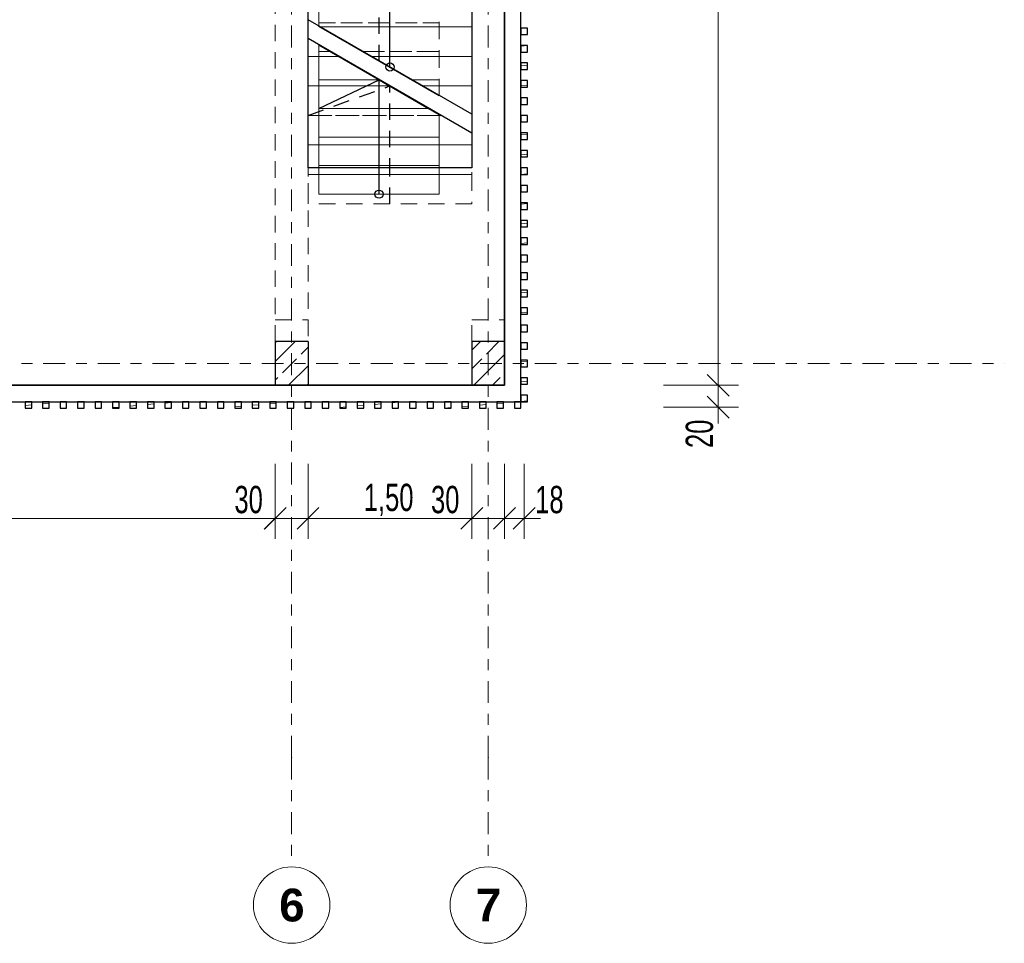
# Model space of a CAD drawing. Header units: metres. Extents: x -3.3 to 34.5, y -5.3 to 16.4.
# Tile 9 of 12: x 25.5 to 34.5, y -5.3 to 3.1. Entities that reach past the tile are written whole.
import ezdxf

# ---------------------------------------------------------------- set-up
doc = ezdxf.new("R2010")
doc.units = ezdxf.units.M
doc.header["$MEASUREMENT"] = 0
doc.set_wipeout_variables(frame=1)
for name, pattern in [('Raster', [0.4, 0.2, -0.1, 0, -0.1]), ('Strichlinie eng', [0.23, 0.15, -0.08]), ('Untersicht', [0.2, 0.15, -0.05]), ('Wipeout_Contour', [1, 0, -1])]:
    doc.linetypes.add(name, pattern=pattern)
for name, color, linetype in [('Neubau_10 Fassade', 7, 'Continuous'), ('Neubau_10 Stütze', 7, 'Continuous'), ('Neubau_20 Decke Roh', 7, 'Continuous'), ('Neubau_20 Träger', 7, 'Continuous'), ('Neubau_40 Treppe', 7, 'Continuous'), ('Neubau_86 Achsraster', 7, 'Continuous'), ('Neubau_93 1_100 Bemaßung', 7, 'Continuous')]:
    doc.layers.add(name, color=color, linetype=linetype)
doc.styles.add('ERSTELLTER_STIL_1', font='GOTHIC.TTF', dxfattribs={"width": 0.7})
doc.styles.add('ERSTELLTER_STIL_2', font='arial.ttf')
doc.styles.add('ERSTELLTER_STIL_3', font='arialbd.ttf')
doc.dimstyles.new('ERSTELLTER_STIL__2', dxfattribs={"dimtxt": 0.25, "dimasz": 0.190285, "dimexe": 0.18, "dimexo": 0.5, "dimgap": 0, "dimtad": 1, "dimtih": 1, "dimtoh": 1, "dimzin": 0, "dimdsep": 46, "dimtxsty": 'ERSTELLTER_STIL_2', "dimblk": 'ARROWHEAD_6', "dimblk1": 'ARROWHEAD_6', "dimblk2": 'ARROWHEAD_6', "dimcen": 0.09, "dimclrd": 7, "dimclre": 7, "dimclrt": 7, "dimazin": 0, "dimtfac": 1, "dimtdec": 4, "dimtmove": 0, "dimatfit": 3, "dimfxl": 1, "dimtolj": 1, "dimtzin": 0, "dimarcsym": 0})
doc.dimstyles.new('ERSTELLTER_STIL__3', dxfattribs={"dimtxt": 0.25, "dimasz": 0.190285, "dimexe": 0.18, "dimexo": 0.5, "dimgap": 0, "dimtad": 1, "dimtih": 1, "dimtoh": 1, "dimzin": 0, "dimdsep": 46, "dimtxsty": 'ERSTELLTER_STIL_1', "dimblk": 'ARROWHEAD_6', "dimblk1": 'ARROWHEAD_6', "dimblk2": 'ARROWHEAD_6', "dimcen": 0.09, "dimclrd": 7, "dimclre": 7, "dimclrt": 7, "dimazin": 0, "dimtfac": 1, "dimtdec": 4, "dimtmove": 0, "dimatfit": 3, "dimfxl": 1, "dimtolj": 1, "dimtzin": 0, "dimarcsym": 0})
doc.dimstyles.new('ERSTELLTER_STIL__4', dxfattribs={"dimtxt": 0.25, "dimasz": 0.190285, "dimexe": 0.18, "dimexo": 0.5, "dimgap": 0, "dimtad": 1, "dimzin": 0, "dimdsep": 46, "dimtxsty": 'ERSTELLTER_STIL_1', "dimblk": 'ARROWHEAD_6', "dimblk1": 'ARROWHEAD_6', "dimblk2": 'ARROWHEAD_6', "dimcen": 0.09, "dimclrd": 7, "dimclre": 7, "dimclrt": 7, "dimazin": 0, "dimtfac": 1, "dimtdec": 4, "dimtmove": 0, "dimatfit": 3, "dimfxl": 1, "dimtolj": 1, "dimtzin": 0, "dimarcsym": 0})
pattern_1 = [(45, (0, 0), (-0.1697056, 0.1697056), []), (45, (-0.08485, 0.08485), (-0.1697056, 0.1697056), [0.18, -0.06])]
pattern_2 = [(5, (0, 0), (-0.00784402, 0.08965752), [])]

# ---------------------------------------------------------------- blocks, each defined once
blk = doc.blocks.new('*D7')
at = {"layer": 'Neubau_93 1_100 Bemaßung', "color": 7, "linetype": 'Continuous', "lineweight": 13, "transparency": 16777216}
for p, q in [((22.4, 14.1237), (22.4, 14.8115)), ((28, 14.1237), (28, 14.8115)), ((22.5001, 14.7239), (22.2998, 14.5236)), ((27.8999, 14.5236), (28.1001, 14.7239)), ((28, 14.6237), (28.1502, 14.6237))]:
    blk.add_line(p, q, dxfattribs=at)
at = {"color": 254, "linetype": 'Wipeout_Contour', "lineweight": 0, "ltscale": 116.900549, "transparency": 16777216}
blk.add_wipeout([(24.8164, 14.6237), (25.5836, 14.6237), (25.5836, 14.9737), (24.8164, 14.9737)], dxfattribs=at).dxf.layer = 'Neubau_93 1_100 Bemaßung'
at = {"layer": 'Neubau_93 1_100 Bemaßung', "color": 7, "linetype": 'Continuous', "lineweight": 13, "transparency": 16777216}
blk.add_line((22.4, 14.6237), (28, 14.6237), dxfattribs=at)
at = {"layer": 'Neubau_93 1_100 Bemaßung', "color": 7, "lineweight": 13, "transparency": 16777216, "insert": (24.8664, 14.6737), "char_height": 0.25, "attachment_point": 7, "style": 'ERSTELLTER_STIL_2'}
blk.add_mtext('\\A1;5,60', dxfattribs=at)
blk = doc.blocks.new('ARROWHEAD_6')
at = {"color": 0, "linetype": 'Continuous', "lineweight": 0}
for p, q in [((-0.5, -0.5), (0.5, 0.5)), ((0, 0), (-1, 0))]:
    blk.add_line(p, q, dxfattribs=at)
blk = doc.blocks.new('*D10')
at = {"layer": 'Neubau_93 1_100 Bemaßung', "color": 7, "linetype": 'Continuous', "lineweight": 13, "transparency": 16777216}
for p, q in [((22.55, -1.6052), (22.55, -0.9174)), ((27.85, -1.6052), (27.85, -0.9174)), ((22.6502, -1.3173), (22.4499, -1.5176)), ((27.7498, -1.5176), (27.9502, -1.3173)), ((22.55, -1.4174), (27.85, -1.4174)), ((27.85, -1.4174), (28.0002, -1.4174))]:
    blk.add_line(p, q, dxfattribs=at)
at = {"layer": 'Neubau_93 1_100 Bemaßung', "color": 7, "lineweight": 13, "transparency": 16777216, "insert": (24.9604, -1.3971), "char_height": 0.25, "attachment_point": 7, "style": 'ERSTELLTER_STIL_1'}
blk.add_mtext('\\A1;5,30', dxfattribs=at)
blk = doc.blocks.new('*D11')
at = {"layer": 'Neubau_93 1_100 Bemaßung', "color": 7, "linetype": 'Continuous', "lineweight": 13, "transparency": 16777216}
for p, q in [((31.8052, -0.0998), (32.0055, -0.3001)), ((31.9054, -0.4), (31.9054, -0.2)), ((31.8052, -0.2999), (32.0055, -0.5002)), ((32.0931, -0.4), (31.4054, -0.4)), ((31.9054, -0.5502), (31.9054, -0.4))]:
    blk.add_line(p, q, dxfattribs=at)
at = {"layer": 'Neubau_93 1_100 Bemaßung', "color": 7, "lineweight": 13, "transparency": 16777216, "insert": (31.8617, -0.774), "char_height": 0.25, "attachment_point": 7, "rotation": 90, "style": 'ERSTELLTER_STIL_1'}
blk.add_mtext('\\A1;20', dxfattribs=at)
blk = doc.blocks.new('*D12')
at = {"layer": 'Neubau_93 1_100 Bemaßung', "color": 7, "linetype": 'Continuous', "lineweight": 13, "transparency": 16777216}
for p, q in [((32.0055, 13.2998), (31.8052, 13.5001)), ((32.0931, 13.4), (31.4054, 13.4)), ((31.9054, -0.2), (31.9054, 13.4)), ((31.8052, -0.0998), (32.0055, -0.3001)), ((32.0931, -0.2), (31.4054, -0.2)), ((31.9054, -0.4), (31.9054, -0.2))]:
    blk.add_line(p, q, dxfattribs=at)
at = {"layer": 'Neubau_93 1_100 Bemaßung', "color": 7, "lineweight": 13, "transparency": 16777216, "char_height": 0.25, "attachment_point": 7, "rotation": 90, "style": 'ERSTELLTER_STIL_1'}
for s, insert in [('\\A1;20', (31.8617, 13.026)), ('\\A1;13,60', (31.885, 6.155))]:
    blk.add_mtext(s, dxfattribs=dict(at, insert=insert))
blk = doc.blocks.new('*D14')
at = {"layer": 'Neubau_93 1_100 Bemaßung', "color": 7, "linetype": 'Continuous', "lineweight": 13, "transparency": 16777216}
for p, q in [((27.85, -1.6052), (27.85, -0.9174)), ((28.15, -1.6052), (28.15, -0.9174)), ((27.9502, -1.3173), (27.7499, -1.5176)), ((28.2502, -1.3173), (28.0499, -1.5176)), ((27.6998, -1.4174), (27.85, -1.4174)), ((27.85, -1.4174), (28.15, -1.4174))]:
    blk.add_line(p, q, dxfattribs=at)
at = {"layer": 'Neubau_93 1_100 Bemaßung', "color": 7, "lineweight": 13, "transparency": 16777216, "insert": (27.476, -1.3738), "char_height": 0.25, "attachment_point": 7, "style": 'ERSTELLTER_STIL_1'}
blk.add_mtext('\\A1;30', dxfattribs=at)
blk = doc.blocks.new('*D15')
at = {"layer": 'Neubau_93 1_100 Bemaßung', "color": 7, "linetype": 'Continuous', "lineweight": 13, "transparency": 16777216}
for p, q in [((28.15, -1.6052), (28.15, -0.9174)), ((29.65, -1.6052), (29.65, -0.9174)), ((28.2502, -1.3173), (28.0499, -1.5176)), ((29.5499, -1.5176), (29.7502, -1.3173)), ((28.15, -1.4174), (29.65, -1.4174)), ((29.65, -1.4174), (29.8002, -1.4174))]:
    blk.add_line(p, q, dxfattribs=at)
at = {"layer": 'Neubau_93 1_100 Bemaßung', "color": 7, "lineweight": 13, "transparency": 16777216, "insert": (28.6604, -1.3971), "char_height": 0.25, "attachment_point": 7, "style": 'ERSTELLTER_STIL_1'}
blk.add_mtext('\\A1;1,50', dxfattribs=at)
blk = doc.blocks.new('*D26')
at = {"layer": 'Neubau_93 1_100 Bemaßung', "color": 7, "linetype": 'Continuous', "lineweight": 13, "transparency": 16777216}
for p, q in [((29.65, -1.6052), (29.65, -0.9174)), ((29.95, -1.6052), (29.95, -0.9174)), ((29.7502, -1.3173), (29.5499, -1.5176)), ((29.8498, -1.5176), (30.0501, -1.3173)), ((29.4998, -1.4174), (29.65, -1.4174)), ((29.65, -1.4174), (29.95, -1.4174))]:
    blk.add_line(p, q, dxfattribs=at)
at = {"layer": 'Neubau_93 1_100 Bemaßung', "color": 7, "lineweight": 13, "transparency": 16777216, "insert": (29.276, -1.3738), "char_height": 0.25, "attachment_point": 7, "style": 'ERSTELLTER_STIL_1'}
blk.add_mtext('\\A1;30', dxfattribs=at)
blk = doc.blocks.new('*D27')
at = {"layer": 'Neubau_93 1_100 Bemaßung', "color": 7, "linetype": 'Continuous', "lineweight": 13, "transparency": 16777216}
for p, q in [((29.95, -1.6052), (29.95, -0.9174)), ((30.1297, -1.6052), (30.1297, -0.9174)), ((29.8498, -1.5176), (30.0501, -1.3173)), ((30.2298, -1.3173), (30.0295, -1.5176)), ((29.95, -1.4174), (30.1297, -1.4174)), ((30.1297, -1.4174), (30.2799, -1.4174))]:
    blk.add_line(p, q, dxfattribs=at)
at = {"layer": 'Neubau_93 1_100 Bemaßung', "color": 7, "lineweight": 13, "transparency": 16777216, "insert": (30.2298, -1.3738), "char_height": 0.25, "attachment_point": 7, "style": 'ERSTELLTER_STIL_1'}
blk.add_mtext('\\A1;18', dxfattribs=at)

msp = doc.modelspace()

# ---------------------------------------------------------------- hatches: boundary and pattern name
at = {"layer": 'Neubau_10 Fassade', "linetype": 'Continuous', "lineweight": 0, "true_color": 0x000000}
h = msp.add_hatch(dxfattribs=at)
h.set_pattern_fill('HOLZ_VOLLHOLZ_LÄNGSHOLZ', color=18, style=0, pattern_type=2)
h.set_pattern_definition(pattern_2)
h.paths.add_polyline_path([(30.1597, 3.01), (30.1597, 3.07), (30.0997, 3.07), (30.0997, 3.01)])
h = msp.add_hatch(dxfattribs=at)
h.set_pattern_fill('HOLZ_VOLLHOLZ_LÄNGSHOLZ', color=18, style=0, pattern_type=2)
h.set_pattern_definition(pattern_2)
h.paths.add_polyline_path([(30.1597, 2.85), (30.1597, 2.91), (30.0997, 2.91), (30.0997, 2.85)])
h = msp.add_hatch(dxfattribs=at)
h.set_pattern_fill('HOLZ_VOLLHOLZ_LÄNGSHOLZ', color=18, style=0, pattern_type=2)
h.set_pattern_definition(pattern_2)
h.paths.add_polyline_path([(30.1597, 2.69), (30.1597, 2.75), (30.0997, 2.75), (30.0997, 2.69)])
h = msp.add_hatch(dxfattribs=at)
h.set_pattern_fill('HOLZ_VOLLHOLZ_LÄNGSHOLZ', color=18, style=0, pattern_type=2)
h.set_pattern_definition(pattern_2)
h.paths.add_polyline_path([(30.1597, 2.53), (30.1597, 2.59), (30.0997, 2.59), (30.0997, 2.53)])
h = msp.add_hatch(dxfattribs=at)
h.set_pattern_fill('HOLZ_VOLLHOLZ_LÄNGSHOLZ', color=18, style=0, pattern_type=2)
h.set_pattern_definition(pattern_2)
h.paths.add_polyline_path([(30.1597, 2.37), (30.1597, 2.43), (30.0997, 2.43), (30.0997, 2.37)])
h = msp.add_hatch(dxfattribs=at)
h.set_pattern_fill('HOLZ_VOLLHOLZ_LÄNGSHOLZ', color=18, style=0, pattern_type=2)
h.set_pattern_definition(pattern_2)
h.paths.add_polyline_path([(30.1597, 2.21), (30.1597, 2.27), (30.0997, 2.27), (30.0997, 2.21)])
h = msp.add_hatch(dxfattribs=at)
h.set_pattern_fill('HOLZ_VOLLHOLZ_LÄNGSHOLZ', color=18, style=0, pattern_type=2)
h.set_pattern_definition(pattern_2)
h.paths.add_polyline_path([(30.1597, 2.05), (30.1597, 2.11), (30.0997, 2.11), (30.0997, 2.05)])
h = msp.add_hatch(dxfattribs=at)
h.set_pattern_fill('HOLZ_VOLLHOLZ_LÄNGSHOLZ', color=18, style=0, pattern_type=2)
h.set_pattern_definition(pattern_2)
h.paths.add_polyline_path([(30.1597, 1.89), (30.1597, 1.95), (30.0997, 1.95), (30.0997, 1.89)])
h = msp.add_hatch(dxfattribs=at)
h.set_pattern_fill('HOLZ_VOLLHOLZ_LÄNGSHOLZ', color=18, style=0, pattern_type=2)
h.set_pattern_definition(pattern_2)
h.paths.add_polyline_path([(30.1597, 1.73), (30.1597, 1.79), (30.0997, 1.79), (30.0997, 1.73)])
h = msp.add_hatch(dxfattribs=at)
h.set_pattern_fill('HOLZ_VOLLHOLZ_LÄNGSHOLZ', color=18, style=0, pattern_type=2)
h.set_pattern_definition(pattern_2)
h.paths.add_polyline_path([(30.1597, 1.57), (30.1597, 1.63), (30.0997, 1.63), (30.0997, 1.57)])
h = msp.add_hatch(dxfattribs=at)
h.set_pattern_fill('HOLZ_VOLLHOLZ_LÄNGSHOLZ', color=18, style=0, pattern_type=2)
h.set_pattern_definition(pattern_2)
h.paths.add_polyline_path([(30.1597, 1.41), (30.1597, 1.47), (30.0997, 1.47), (30.0997, 1.41)])
h = msp.add_hatch(dxfattribs=at)
h.set_pattern_fill('HOLZ_VOLLHOLZ_LÄNGSHOLZ', color=18, style=0, pattern_type=2)
h.set_pattern_definition(pattern_2)
h.paths.add_polyline_path([(30.1597, 1.25), (30.1597, 1.31), (30.0997, 1.31), (30.0997, 1.25)])
h = msp.add_hatch(dxfattribs=at)
h.set_pattern_fill('HOLZ_VOLLHOLZ_LÄNGSHOLZ', color=18, style=0, pattern_type=2)
h.set_pattern_definition(pattern_2)
h.paths.add_polyline_path([(30.1597, 1.09), (30.1597, 1.15), (30.0997, 1.15), (30.0997, 1.09)])
h = msp.add_hatch(dxfattribs=at)
h.set_pattern_fill('HOLZ_VOLLHOLZ_LÄNGSHOLZ', color=18, style=0, pattern_type=2)
h.set_pattern_definition(pattern_2)
h.paths.add_polyline_path([(30.1597, 0.93), (30.1597, 0.99), (30.0997, 0.99), (30.0997, 0.93)])
h = msp.add_hatch(dxfattribs=at)
h.set_pattern_fill('HOLZ_VOLLHOLZ_LÄNGSHOLZ', color=18, style=0, pattern_type=2)
h.set_pattern_definition(pattern_2)
h.paths.add_polyline_path([(30.1597, 0.77), (30.1597, 0.83), (30.0997, 0.83), (30.0997, 0.77)])
h = msp.add_hatch(dxfattribs=at)
h.set_pattern_fill('HOLZ_VOLLHOLZ_LÄNGSHOLZ', color=18, style=0, pattern_type=2)
h.set_pattern_definition(pattern_2)
h.paths.add_polyline_path([(30.1597, 0.61), (30.1597, 0.67), (30.0997, 0.67), (30.0997, 0.61)])
h = msp.add_hatch(dxfattribs=at)
h.set_pattern_fill('HOLZ_VOLLHOLZ_LÄNGSHOLZ', color=18, style=0, pattern_type=2)
h.set_pattern_definition(pattern_2)
h.paths.add_polyline_path([(30.1597, 0.45), (30.1597, 0.51), (30.0997, 0.51), (30.0997, 0.45)])
h = msp.add_hatch(dxfattribs=at)
h.set_pattern_fill('HOLZ_VOLLHOLZ_LÄNGSHOLZ', color=18, style=0, pattern_type=2)
h.set_pattern_definition(pattern_2)
h.paths.add_polyline_path([(30.1597, 0.29), (30.1597, 0.35), (30.0997, 0.35), (30.0997, 0.29)])
h = msp.add_hatch(dxfattribs=at)
h.set_pattern_fill('HOLZ_VOLLHOLZ_LÄNGSHOLZ', color=18, style=0, pattern_type=2)
h.set_pattern_definition(pattern_2)
h.paths.add_polyline_path([(30.1597, 0.13), (30.1597, 0.19), (30.0997, 0.19), (30.0997, 0.13)])
h = msp.add_hatch(dxfattribs=at)
h.set_pattern_fill('HOLZ_VOLLHOLZ_LÄNGSHOLZ', color=18, style=0, pattern_type=2)
h.set_pattern_definition(pattern_2)
h.paths.add_polyline_path([(30.1597, -0.03), (30.1597, 0.03), (30.0997, 0.03), (30.0997, -0.03)])
h = msp.add_hatch(dxfattribs=at)
h.set_pattern_fill('HOLZ_VOLLHOLZ_LÄNGSHOLZ', color=18, style=0, pattern_type=2)
h.set_pattern_definition(pattern_2)
h.paths.add_polyline_path([(30.1597, -0.19), (30.1597, -0.13), (30.0997, -0.13), (30.0997, -0.19)])
h = msp.add_hatch(dxfattribs=at)
h.set_pattern_fill('HOLZ_VOLLHOLZ_LÄNGSHOLZ', color=18, style=0, pattern_type=2)
h.set_pattern_definition(pattern_2)
h.paths.add_polyline_path([(25.5597, -0.41), (25.6197, -0.41), (25.6197, -0.35), (25.5597, -0.35)])
h = msp.add_hatch(dxfattribs=at)
h.set_pattern_fill('HOLZ_VOLLHOLZ_LÄNGSHOLZ', color=18, style=0, pattern_type=2)
h.set_pattern_definition(pattern_2)
h.paths.add_polyline_path([(25.7197, -0.41), (25.7797, -0.41), (25.7797, -0.35), (25.7197, -0.35)])
h = msp.add_hatch(dxfattribs=at)
h.set_pattern_fill('HOLZ_VOLLHOLZ_LÄNGSHOLZ', color=18, style=0, pattern_type=2)
h.set_pattern_definition(pattern_2)
h.paths.add_polyline_path([(25.8797, -0.41), (25.9397, -0.41), (25.9397, -0.35), (25.8797, -0.35)])
h = msp.add_hatch(dxfattribs=at)
h.set_pattern_fill('HOLZ_VOLLHOLZ_LÄNGSHOLZ', color=18, style=0, pattern_type=2)
h.set_pattern_definition(pattern_2)
h.paths.add_polyline_path([(26.0397, -0.41), (26.0997, -0.41), (26.0997, -0.35), (26.0397, -0.35)])
h = msp.add_hatch(dxfattribs=at)
h.set_pattern_fill('HOLZ_VOLLHOLZ_LÄNGSHOLZ', color=18, style=0, pattern_type=2)
h.set_pattern_definition(pattern_2)
h.paths.add_polyline_path([(26.1997, -0.41), (26.2597, -0.41), (26.2597, -0.35), (26.1997, -0.35)])
h = msp.add_hatch(dxfattribs=at)
h.set_pattern_fill('HOLZ_VOLLHOLZ_LÄNGSHOLZ', color=18, style=0, pattern_type=2)
h.set_pattern_definition(pattern_2)
h.paths.add_polyline_path([(26.3597, -0.41), (26.4197, -0.41), (26.4197, -0.35), (26.3597, -0.35)])
h = msp.add_hatch(dxfattribs=at)
h.set_pattern_fill('HOLZ_VOLLHOLZ_LÄNGSHOLZ', color=18, style=0, pattern_type=2)
h.set_pattern_definition(pattern_2)
h.paths.add_polyline_path([(26.5197, -0.41), (26.5797, -0.41), (26.5797, -0.35), (26.5197, -0.35)])
h = msp.add_hatch(dxfattribs=at)
h.set_pattern_fill('HOLZ_VOLLHOLZ_LÄNGSHOLZ', color=18, style=0, pattern_type=2)
h.set_pattern_definition(pattern_2)
h.paths.add_polyline_path([(26.6797, -0.41), (26.7397, -0.41), (26.7397, -0.35), (26.6797, -0.35)])
h = msp.add_hatch(dxfattribs=at)
h.set_pattern_fill('HOLZ_VOLLHOLZ_LÄNGSHOLZ', color=18, style=0, pattern_type=2)
h.set_pattern_definition(pattern_2)
h.paths.add_polyline_path([(26.8397, -0.41), (26.8997, -0.41), (26.8997, -0.35), (26.8397, -0.35)])
h = msp.add_hatch(dxfattribs=at)
h.set_pattern_fill('HOLZ_VOLLHOLZ_LÄNGSHOLZ', color=18, style=0, pattern_type=2)
h.set_pattern_definition(pattern_2)
h.paths.add_polyline_path([(26.9997, -0.41), (27.0597, -0.41), (27.0597, -0.35), (26.9997, -0.35)])
h = msp.add_hatch(dxfattribs=at)
h.set_pattern_fill('HOLZ_VOLLHOLZ_LÄNGSHOLZ', color=18, style=0, pattern_type=2)
h.set_pattern_definition(pattern_2)
h.paths.add_polyline_path([(27.1597, -0.41), (27.2197, -0.41), (27.2197, -0.35), (27.1597, -0.35)])
h = msp.add_hatch(dxfattribs=at)
h.set_pattern_fill('HOLZ_VOLLHOLZ_LÄNGSHOLZ', color=18, style=0, pattern_type=2)
h.set_pattern_definition(pattern_2)
h.paths.add_polyline_path([(27.3197, -0.41), (27.3797, -0.41), (27.3797, -0.35), (27.3197, -0.35)])
h = msp.add_hatch(dxfattribs=at)
h.set_pattern_fill('HOLZ_VOLLHOLZ_LÄNGSHOLZ', color=18, style=0, pattern_type=2)
h.set_pattern_definition(pattern_2)
h.paths.add_polyline_path([(27.4797, -0.41), (27.5397, -0.41), (27.5397, -0.35), (27.4797, -0.35)])
h = msp.add_hatch(dxfattribs=at)
h.set_pattern_fill('HOLZ_VOLLHOLZ_LÄNGSHOLZ', color=18, style=0, pattern_type=2)
h.set_pattern_definition(pattern_2)
h.paths.add_polyline_path([(27.6397, -0.41), (27.6997, -0.41), (27.6997, -0.35), (27.6397, -0.35)])
h = msp.add_hatch(dxfattribs=at)
h.set_pattern_fill('HOLZ_VOLLHOLZ_LÄNGSHOLZ', color=18, style=0, pattern_type=2)
h.set_pattern_definition(pattern_2)
h.paths.add_polyline_path([(27.7997, -0.41), (27.8597, -0.41), (27.8597, -0.35), (27.7997, -0.35)])
h = msp.add_hatch(dxfattribs=at)
h.set_pattern_fill('HOLZ_VOLLHOLZ_LÄNGSHOLZ', color=18, style=0, pattern_type=2)
h.set_pattern_definition(pattern_2)
h.paths.add_polyline_path([(27.9597, -0.41), (28.0197, -0.41), (28.0197, -0.35), (27.9597, -0.35)])
h = msp.add_hatch(dxfattribs=at)
h.set_pattern_fill('HOLZ_VOLLHOLZ_LÄNGSHOLZ', color=18, style=0, pattern_type=2)
h.set_pattern_definition(pattern_2)
h.paths.add_polyline_path([(28.1197, -0.41), (28.1797, -0.41), (28.1797, -0.35), (28.1197, -0.35)])
h = msp.add_hatch(dxfattribs=at)
h.set_pattern_fill('HOLZ_VOLLHOLZ_LÄNGSHOLZ', color=18, style=0, pattern_type=2)
h.set_pattern_definition(pattern_2)
h.paths.add_polyline_path([(28.2797, -0.41), (28.3397, -0.41), (28.3397, -0.35), (28.2797, -0.35)])
h = msp.add_hatch(dxfattribs=at)
h.set_pattern_fill('HOLZ_VOLLHOLZ_LÄNGSHOLZ', color=18, style=0, pattern_type=2)
h.set_pattern_definition(pattern_2)
h.paths.add_polyline_path([(28.4397, -0.41), (28.4997, -0.41), (28.4997, -0.35), (28.4397, -0.35)])
h = msp.add_hatch(dxfattribs=at)
h.set_pattern_fill('HOLZ_VOLLHOLZ_LÄNGSHOLZ', color=18, style=0, pattern_type=2)
h.set_pattern_definition(pattern_2)
h.paths.add_polyline_path([(28.5997, -0.41), (28.6597, -0.41), (28.6597, -0.35), (28.5997, -0.35)])
h = msp.add_hatch(dxfattribs=at)
h.set_pattern_fill('HOLZ_VOLLHOLZ_LÄNGSHOLZ', color=18, style=0, pattern_type=2)
h.set_pattern_definition(pattern_2)
h.paths.add_polyline_path([(28.7597, -0.41), (28.8197, -0.41), (28.8197, -0.35), (28.7597, -0.35)])
h = msp.add_hatch(dxfattribs=at)
h.set_pattern_fill('HOLZ_VOLLHOLZ_LÄNGSHOLZ', color=18, style=0, pattern_type=2)
h.set_pattern_definition(pattern_2)
h.paths.add_polyline_path([(28.9197, -0.41), (28.9797, -0.41), (28.9797, -0.35), (28.9197, -0.35)])
h = msp.add_hatch(dxfattribs=at)
h.set_pattern_fill('HOLZ_VOLLHOLZ_LÄNGSHOLZ', color=18, style=0, pattern_type=2)
h.set_pattern_definition(pattern_2)
h.paths.add_polyline_path([(29.0797, -0.41), (29.1397, -0.41), (29.1397, -0.35), (29.0797, -0.35)])
h = msp.add_hatch(dxfattribs=at)
h.set_pattern_fill('HOLZ_VOLLHOLZ_LÄNGSHOLZ', color=18, style=0, pattern_type=2)
h.set_pattern_definition(pattern_2)
h.paths.add_polyline_path([(29.2397, -0.41), (29.2997, -0.41), (29.2997, -0.35), (29.2397, -0.35)])
h = msp.add_hatch(dxfattribs=at)
h.set_pattern_fill('HOLZ_VOLLHOLZ_LÄNGSHOLZ', color=18, style=0, pattern_type=2)
h.set_pattern_definition(pattern_2)
h.paths.add_polyline_path([(29.3997, -0.41), (29.4597, -0.41), (29.4597, -0.35), (29.3997, -0.35)])
h = msp.add_hatch(dxfattribs=at)
h.set_pattern_fill('HOLZ_VOLLHOLZ_LÄNGSHOLZ', color=18, style=0, pattern_type=2)
h.set_pattern_definition(pattern_2)
h.paths.add_polyline_path([(29.5597, -0.41), (29.6197, -0.41), (29.6197, -0.35), (29.5597, -0.35)])
h = msp.add_hatch(dxfattribs=at)
h.set_pattern_fill('HOLZ_VOLLHOLZ_LÄNGSHOLZ', color=18, style=0, pattern_type=2)
h.set_pattern_definition(pattern_2)
h.paths.add_polyline_path([(29.7197, -0.41), (29.7797, -0.41), (29.7797, -0.35), (29.7197, -0.35)])
h = msp.add_hatch(dxfattribs=at)
h.set_pattern_fill('HOLZ_VOLLHOLZ_LÄNGSHOLZ', color=18, style=0, pattern_type=2)
h.set_pattern_definition(pattern_2)
h.paths.add_polyline_path([(29.8797, -0.41), (29.9397, -0.41), (29.9397, -0.35), (29.8797, -0.35)])
h = msp.add_hatch(dxfattribs=at)
h.set_pattern_fill('HOLZ_VOLLHOLZ_LÄNGSHOLZ', color=18, style=0, pattern_type=2)
h.set_pattern_definition(pattern_2)
h.paths.add_polyline_path([(30.0397, -0.41), (30.0997, -0.41), (30.0997, -0.35), (30.0397, -0.35)])
h = msp.add_hatch(dxfattribs=at)
h.set_pattern_fill('HOLZ_VOLLHOLZ_LÄNGSHOLZ', color=18, style=0, pattern_type=2)
h.set_pattern_definition(pattern_2)
h.paths.add_polyline_path([(30.1597, -0.35), (30.1597, -0.29), (30.0997, -0.29), (30.0997, -0.35)])
at = {"layer": 'Neubau_10 Stütze', "linetype": 'Continuous', "lineweight": 0, "true_color": 0x000000}
h = msp.add_hatch(dxfattribs=at)
h.set_pattern_fill('BETON_STAHLBETON', color=18, style=0, pattern_type=2)
h.set_pattern_definition(pattern_1)
h.paths.add_polyline_path([(28.15, -0.2), (28.15, 0.2), (27.85, 0.2), (27.85, -0.2)])
h = msp.add_hatch(dxfattribs=at)
h.set_pattern_fill('BETON_STAHLBETON', color=18, style=0, pattern_type=2)
h.set_pattern_definition(pattern_1)
h.paths.add_polyline_path([(29.95, -0.2), (29.95, 0.2), (29.65, 0.2), (29.65, -0.2)])

# ---------------------------------------------------------------- linework, layer by layer
at = {"layer": 'Neubau_10 Fassade', "color": 7, "linetype": 'Continuous', "lineweight": 25, "flags": 128}
for points in [[(29.95, 13.4), (29.95, -0.2)], [(30.1, -0.2), (30.1, 13.4)], [(29.95, -0.2), (16.005, -0.2)], [(30.1, -0.35), (30.1, -0.2)], [(16.005, -0.35), (30.1, -0.35)]]:
    msp.add_lwpolyline(points, dxfattribs=at)
for points in [[(30.1597, 3.01), (30.1597, 3.07), (30.0997, 3.07), (30.0997, 3.01)], [(30.1597, 2.85), (30.1597, 2.91), (30.0997, 2.91), (30.0997, 2.85)], [(30.1597, 2.69), (30.1597, 2.75), (30.0997, 2.75), (30.0997, 2.69)], [(30.1597, 2.53), (30.1597, 2.59), (30.0997, 2.59), (30.0997, 2.53)], [(30.1597, 2.37), (30.1597, 2.43), (30.0997, 2.43), (30.0997, 2.37)], [(30.1597, 2.21), (30.1597, 2.27), (30.0997, 2.27), (30.0997, 2.21)], [(30.1597, 2.05), (30.1597, 2.11), (30.0997, 2.11), (30.0997, 2.05)], [(30.1597, 1.89), (30.1597, 1.95), (30.0997, 1.95), (30.0997, 1.89)], [(30.1597, 1.73), (30.1597, 1.79), (30.0997, 1.79), (30.0997, 1.73)], [(30.1597, 1.57), (30.1597, 1.63), (30.0997, 1.63), (30.0997, 1.57)], [(30.1597, 1.41), (30.1597, 1.47), (30.0997, 1.47), (30.0997, 1.41)], [(30.1597, 1.25), (30.1597, 1.31), (30.0997, 1.31), (30.0997, 1.25)], [(30.1597, 1.09), (30.1597, 1.15), (30.0997, 1.15), (30.0997, 1.09)], [(30.1597, 0.93), (30.1597, 0.99), (30.0997, 0.99), (30.0997, 0.93)], [(30.1597, 0.77), (30.1597, 0.83), (30.0997, 0.83), (30.0997, 0.77)], [(30.1597, 0.61), (30.1597, 0.67), (30.0997, 0.67), (30.0997, 0.61)], [(30.1597, 0.45), (30.1597, 0.51), (30.0997, 0.51), (30.0997, 0.45)], [(30.1597, 0.29), (30.1597, 0.35), (30.0997, 0.35), (30.0997, 0.29)], [(30.1597, 0.13), (30.1597, 0.19), (30.0997, 0.19), (30.0997, 0.13)], [(30.1597, -0.03), (30.1597, 0.03), (30.0997, 0.03), (30.0997, -0.03)], [(30.1597, -0.19), (30.1597, -0.13), (30.0997, -0.13), (30.0997, -0.19)], [(25.5597, -0.41), (25.6197, -0.41), (25.6197, -0.35), (25.5597, -0.35)], [(25.7197, -0.41), (25.7797, -0.41), (25.7797, -0.35), (25.7197, -0.35)], [(25.8797, -0.41), (25.9397, -0.41), (25.9397, -0.35), (25.8797, -0.35)], [(26.0397, -0.41), (26.0997, -0.41), (26.0997, -0.35), (26.0397, -0.35)], [(26.1997, -0.41), (26.2597, -0.41), (26.2597, -0.35), (26.1997, -0.35)], [(26.3597, -0.41), (26.4197, -0.41), (26.4197, -0.35), (26.3597, -0.35)], [(26.5197, -0.41), (26.5797, -0.41), (26.5797, -0.35), (26.5197, -0.35)], [(26.6797, -0.41), (26.7397, -0.41), (26.7397, -0.35), (26.6797, -0.35)], [(26.8397, -0.41), (26.8997, -0.41), (26.8997, -0.35), (26.8397, -0.35)], [(26.9997, -0.41), (27.0597, -0.41), (27.0597, -0.35), (26.9997, -0.35)], [(27.1597, -0.41), (27.2197, -0.41), (27.2197, -0.35), (27.1597, -0.35)], [(27.3197, -0.41), (27.3797, -0.41), (27.3797, -0.35), (27.3197, -0.35)], [(27.4797, -0.41), (27.5397, -0.41), (27.5397, -0.35), (27.4797, -0.35)], [(27.6397, -0.41), (27.6997, -0.41), (27.6997, -0.35), (27.6397, -0.35)], [(27.7997, -0.41), (27.8597, -0.41), (27.8597, -0.35), (27.7997, -0.35)], [(27.9597, -0.41), (28.0197, -0.41), (28.0197, -0.35), (27.9597, -0.35)], [(28.1197, -0.41), (28.1797, -0.41), (28.1797, -0.35), (28.1197, -0.35)], [(28.2797, -0.41), (28.3397, -0.41), (28.3397, -0.35), (28.2797, -0.35)], [(28.4397, -0.41), (28.4997, -0.41), (28.4997, -0.35), (28.4397, -0.35)], [(28.5997, -0.41), (28.6597, -0.41), (28.6597, -0.35), (28.5997, -0.35)], [(28.7597, -0.41), (28.8197, -0.41), (28.8197, -0.35), (28.7597, -0.35)], [(28.9197, -0.41), (28.9797, -0.41), (28.9797, -0.35), (28.9197, -0.35)], [(29.0797, -0.41), (29.1397, -0.41), (29.1397, -0.35), (29.0797, -0.35)], [(29.2397, -0.41), (29.2997, -0.41), (29.2997, -0.35), (29.2397, -0.35)], [(29.3997, -0.41), (29.4597, -0.41), (29.4597, -0.35), (29.3997, -0.35)], [(29.5597, -0.41), (29.6197, -0.41), (29.6197, -0.35), (29.5597, -0.35)], [(29.7197, -0.41), (29.7797, -0.41), (29.7797, -0.35), (29.7197, -0.35)], [(29.8797, -0.41), (29.9397, -0.41), (29.9397, -0.35), (29.8797, -0.35)], [(30.0397, -0.41), (30.0997, -0.41), (30.0997, -0.35), (30.0397, -0.35)], [(30.1597, -0.35), (30.1597, -0.29), (30.0997, -0.29), (30.0997, -0.35)]]:
    msp.add_lwpolyline(points, close=True, dxfattribs=at)
at = {"layer": 'Neubau_10 Stütze', "color": 7, "linetype": 'Continuous', "lineweight": 25}
for p, q in [((28.15, 0.2), (27.85, 0.2)), ((27.85, 0.2), (27.85, -0.2)), ((28.15, 0.2), (28.15, -0.2)), ((29.95, 0.2), (29.65, 0.2)), ((29.65, 0.2), (29.65, -0.2)), ((29.95, 0.2), (29.95, -0.2)), ((28.15, -0.2), (27.85, -0.2)), ((29.95, -0.2), (29.65, -0.2))]:
    msp.add_line(p, q, dxfattribs=at)
at = {"layer": 'Neubau_10 Stütze', "color": 7, "linetype": 'Untersicht', "lineweight": 18, "flags": 128}
for points in [[(27.85, 0.2), (27.85, 0.4)], [(27.85, 0.4), (28.15, 0.4)], [(28.15, 0.4), (28.15, 0.2)], [(29.65, 0.2), (29.65, 0.4)], [(29.65, 0.4), (29.95, 0.4)], [(29.95, 0.4), (29.95, 0.2)], [(27.85, -0.2), (27.85, 0.2)], [(27.85, 0.2), (28.15, 0.2)], [(28.15, 0.2), (28.15, -0.2)], [(29.65, -0.2), (29.65, 0.2)], [(29.65, 0.2), (29.95, 0.2)], [(29.95, 0.2), (29.95, -0.2)], [(28.15, -0.2), (27.85, -0.2)], [(29.95, -0.2), (29.65, -0.2)]]:
    msp.add_lwpolyline(points, dxfattribs=at)
at = {"layer": 'Neubau_20 Decke Roh', "color": 7, "linetype": 'Continuous', "lineweight": 25, "flags": 128}
for points in [[(29.95, 13.4), (-0.15, 13.4), (-0.15, -0.2), (29.95, -0.2), (29.95, 1.79)], [(28.15, 1.79), (28.15, 6.8), (29.95, 6.8), (29.95, 13.4)], [(29.95, 1.79), (29.95, 6.4), (29.65, 6.4), (29.65, 1.79)], [(29.65, 1.79), (28.15, 1.79)]]:
    msp.add_lwpolyline(points, dxfattribs=at)
at = {"layer": 'Neubau_20 Träger', "color": 7, "linetype": 'Untersicht', "lineweight": 13, "flags": 128}
for points in [[(27.85, 0.2), (27.85, 6.4)], [(28.15, 6.4), (28.15, 0.2)], [(28.15, 0.2), (27.85, 0.2)]]:
    msp.add_lwpolyline(points, dxfattribs=at)
at = {"layer": 'Neubau_40 Treppe', "color": 7, "linetype": 'Strichlinie eng', "lineweight": 25}
for p, q in [((28.8, 2.7676), (28.8, 8.3389)), ((28.15, 2.27), (28.9, 2.54)), ((28.9, 1.73), (28.9, 2.54)), ((28.9, 2.54), (29.3677, 2.27)), ((28.9, 1.46), (28.9, 1.73))]:
    msp.add_line(p, q, dxfattribs=at)
at = {"layer": 'Neubau_40 Treppe', "color": 7, "linetype": 'Continuous', "lineweight": 25}
for p, q in [((28.9, 2.7132), (28.9, 6.59)), ((29.65, 2.2802), (28.15, 3.1462)), ((29.35, 2.4501), (28.25, 3.0852)), ((29.65, 2.107), (28.15, 2.973)), ((29.35, 2.2769), (28.25, 2.912)), ((28.25, 2.3333), (28.8, 2.5944)), ((28.8, 1.8111), (28.8, 2.5944)), ((28.8, 2.5944), (29.2523, 2.3333)), ((28.8, 1.55), (28.8, 1.8111))]:
    msp.add_line(p, q, dxfattribs=at)
at = {"layer": 'Neubau_40 Treppe', "color": 7, "linetype": 'Strichlinie eng', "lineweight": 13}
for p, q in [((28.25, 3.1167), (28.25, 3.3778)), ((29.35, 3.3778), (29.35, 3.1167)), ((28.25, 3.0852), (28.25, 3.1167)), ((28.25, 3.1167), (29.35, 3.1167)), ((29.35, 3.1167), (28.25, 3.1167)), ((29.35, 3.1167), (29.35, 2.8556)), ((28.15, 2.81), (28.15, 2.973)), ((28.15, 2.54), (28.15, 2.81)), ((28.15, 2.81), (28.4323, 2.81)), ((28.4323, 2.81), (28.15, 2.81)), ((28.6477, 2.8556), (29.35, 2.8556)), ((29.35, 2.8556), (28.6477, 2.8556)), ((29.35, 2.8556), (29.35, 2.5944)), ((28.15, 2.27), (28.15, 2.54)), ((28.15, 2.54), (28.9, 2.54)), ((28.9, 2.54), (28.15, 2.54)), ((29.1, 2.5944), (29.35, 2.5944)), ((29.35, 2.5944), (29.1, 2.5944)), ((29.35, 2.5944), (29.35, 2.4501)), ((28.15, 2), (28.15, 2.27)), ((28.15, 2.27), (29.3677, 2.27)), ((29.3677, 2.27), (28.15, 2.27)), ((29.65, 2.107), (29.65, 2)), ((28.15, 1.73), (28.15, 2)), ((28.15, 2), (29.65, 2)), ((29.65, 2), (28.15, 2)), ((29.65, 2), (29.65, 1.73)), ((28.15, 1.46), (28.15, 1.73)), ((28.15, 1.73), (29.65, 1.73)), ((29.65, 1.73), (28.15, 1.73)), ((29.65, 1.73), (29.65, 1.46)), ((29.65, 1.46), (28.15, 1.46))]:
    msp.add_line(p, q, dxfattribs=at)
at = {"layer": 'Neubau_40 Treppe', "color": 7, "linetype": 'Continuous', "lineweight": 18}
for p, q in [((29.65, 3.35), (29.65, 3.08)), ((28.2647, 3.08), (29.65, 3.08)), ((29.65, 3.08), (28.2647, 3.08)), ((29.65, 3.08), (29.65, 2.81)), ((28.25, 2.8556), (28.25, 2.912)), ((28.25, 2.5944), (28.25, 2.8556)), ((28.25, 2.8556), (28.3477, 2.8556)), ((28.3477, 2.8556), (28.25, 2.8556)), ((28.7323, 2.81), (29.65, 2.81)), ((29.65, 2.81), (28.7323, 2.81)), ((29.65, 2.81), (29.65, 2.54)), ((28.25, 2.3333), (28.25, 2.5944)), ((28.25, 2.5944), (28.8, 2.5944)), ((28.8, 2.5944), (28.25, 2.5944)), ((29.2, 2.54), (29.65, 2.54)), ((29.65, 2.54), (29.2, 2.54)), ((29.65, 2.54), (29.65, 2.2802)), ((28.25, 2.0722), (28.25, 2.3333)), ((28.25, 2.3333), (29.2523, 2.3333)), ((29.2523, 2.3333), (28.25, 2.3333)), ((29.35, 2.2769), (29.35, 2.0722)), ((28.25, 1.8111), (28.25, 2.0722)), ((28.25, 2.0722), (29.35, 2.0722)), ((29.35, 2.0722), (28.25, 2.0722)), ((29.35, 2.0722), (29.35, 1.8111)), ((28.25, 1.55), (28.25, 1.8111)), ((28.25, 1.8111), (29.35, 1.8111)), ((29.35, 1.8111), (28.25, 1.8111)), ((29.35, 1.8111), (29.35, 1.55)), ((29.35, 1.55), (28.25, 1.55))]:
    msp.add_line(p, q, dxfattribs=at)
at = {"layer": 'Neubau_40 Treppe', "color": 7, "linetype": 'Continuous', "lineweight": 25, "flags": 128}
for points in [[(28.8625, 2.7132, -1), (28.9375, 2.7132, -1)], [(28.7625, 1.55, -1), (28.8375, 1.55, -1)]]:
    msp.add_lwpolyline(points, format="xyb", close=True, dxfattribs=at)
at = {"layer": 'Neubau_86 Achsraster', "color": 7, "linetype": 'Raster', "lineweight": 13}
for p, q in [((28, 14.5933), (28, -3.6067)), ((29.8, 14.5933), (29.8, -3.6067)), ((-1.2743, 0), (33.5257, 0)), ((33.5257, 0), (34.5257, 0)), ((28, -3.6067), (28, -4.6067)), ((29.8, -3.6067), (29.8, -4.6067))]:
    msp.add_line(p, q, dxfattribs=at)
at = {"layer": 'Neubau_86 Achsraster', "color": 7, "linetype": 'Continuous', "lineweight": 13, "flags": 128}
for points in [[(28, -5.3067, 1), (28, -4.6067, 1)], [(29.8, -5.3067, 1), (29.8, -4.6067, 1)]]:
    msp.add_lwpolyline(points, format="xyb", close=True, dxfattribs=at)
at = {"layer": 'Neubau_86 Achsraster', "color": 7, "linetype": 'Raster', "lineweight": 13}
for p in [(28, -3.6067), (28, -3.6067), (29.8, -3.6067), (29.8, -3.6067)]:
    msp.add_point(p, dxfattribs=at)

# ---------------------------------------------------------------- texts
at = {"layer": 'Neubau_86 Achsraster', "color": 7, "lineweight": 13, "char_height": 0.3, "attachment_point": 1, "style": 'ERSTELLTER_STIL_3'}
for s, insert in [('\\A1;\\pt0;6', (27.8856, -4.8067)), ('\\A1;\\pt0;7', (29.6856, -4.8067))]:
    msp.add_mtext(s, dxfattribs=dict(at, insert=insert))

# ---------------------------------------------------------------- dimensions: what is measured, and where the dimension line sits
at = {"layer": 'Neubau_93 1_100 Bemaßung', "color": 7, "linetype": 'Continuous', "lineweight": 13}
for base, p1, p2, picture, middle in [((31.9054, 13.4), (30.0226, -0.2), (30.0226, 13.4), '*D12', (31.7304, 6.5738)), ((31.9054, -0.2), (30.0226, -0.4), (30.0226, -0.2), '*D11', (31.7304, -0.5837))]:
    dim = msp.add_linear_dim(base=base, p1=p1, p2=p2, angle=90, dimstyle='ERSTELLTER_STIL__4', dxfattribs=at)
    dim.commit()
    dim.dimension.update_dxf_attribs({"geometry": picture, "text_midpoint": middle, "dimtype": 160, "text_rotation": 90})
for base, p1, p2, picture, middle in [((29.95, -1.4174), (29.65, -0.2), (29.95, -0.2), '*D26', (29.4663, -1.2424)), ((30.1297, -1.4174), (29.95, -0.2), (30.1297, -0.32), '*D27', (30.4201, -1.2424))]:
    dim = msp.add_linear_dim(base=base, p1=p1, p2=p2, dimstyle='ERSTELLTER_STIL__3', dxfattribs=at)
    dim.commit()
    dim.dimension.update_dxf_attribs({"geometry": picture, "text_midpoint": middle, "dimtype": 160})

# ---------------------------------------------------------------- next in the draw order: dimensions: what is measured, and where the dimension line sits
dim = msp.add_linear_dim(base=(28, 14.6237), p1=(22.4, -3.6067), p2=(28, -3.6067), dimstyle='ERSTELLTER_STIL__2', dxfattribs=at)
dim.commit()
dim.dimension.update_dxf_attribs({"geometry": '*D7', "text_midpoint": (25.19, 14.7987), "dimtype": 160})

# ---------------------------------------------------------------- next in the draw order: dimensions: what is measured, and where the dimension line sits
for base, p1, p2, picture, middle in [((28.15, -1.4174), (27.85, 0.2), (28.15, 0.2), '*D14', (27.6663, -1.2424)), ((29.65, -1.4174), (28.15, 0.2), (29.65, 0.2), '*D15', (28.9841, -1.2424)), ((27.85, -1.4174), (22.55, -0.2), (27.85, -0.2), '*D10', (25.2841, -1.2424))]:
    dim = msp.add_linear_dim(base=base, p1=p1, p2=p2, dimstyle='ERSTELLTER_STIL__3', dxfattribs=at)
    dim.commit()
    dim.dimension.update_dxf_attribs({"geometry": picture, "text_midpoint": middle, "dimtype": 160})

doc.saveas('drawing.dxf')
